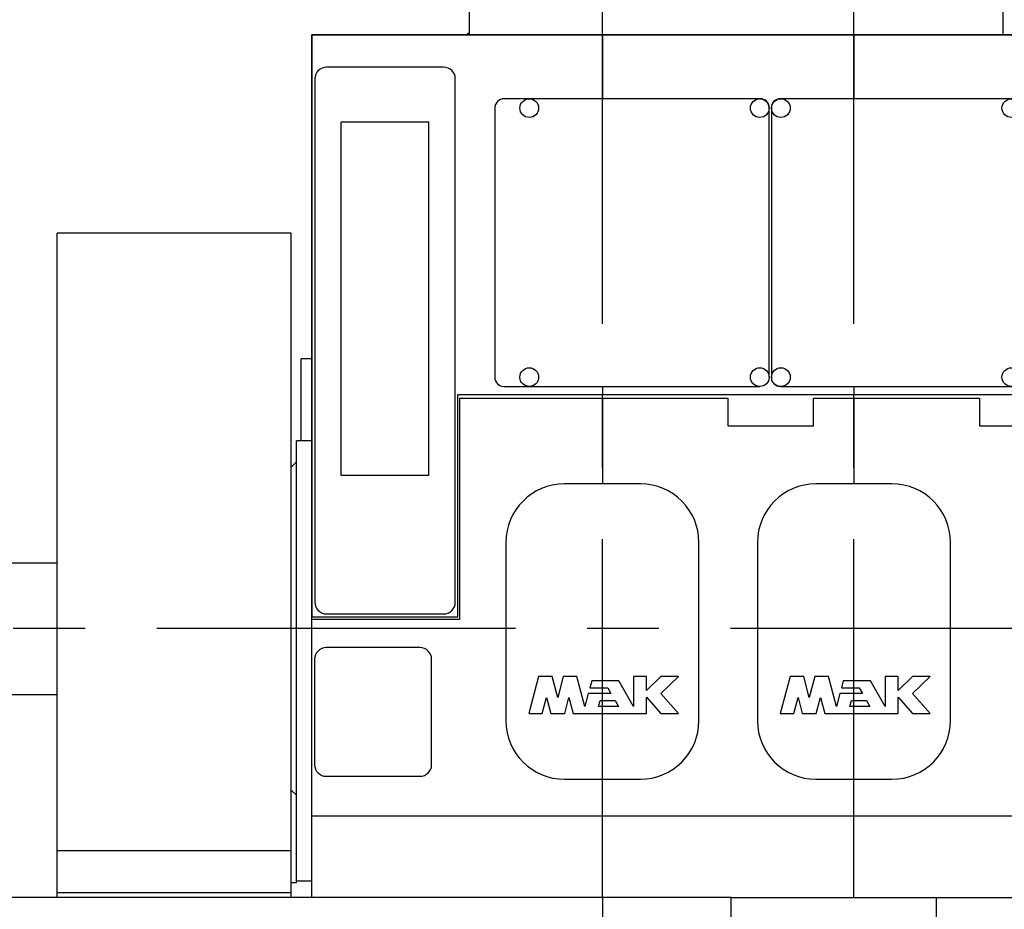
# Model space of a CAD drawing. Header units: millimetres. Extents: x 0 to 1189, y 0 to 841.
# Tile 28 of 147: x 610 to 677, y 71 to 132. Entities that reach past the tile are written whole.
import ezdxf
from ezdxf.enums import TextEntityAlignment as Align

# ---------------------------------------------------------------- set-up
doc = ezdxf.new("R2010")
doc.units = ezdxf.units.MM
doc.header["$LTSCALE"] = 65.395
doc.linetypes.add('CENTER', pattern=[0.6, 0.375, -0.075, 0.075, -0.075])
doc.linetypes.add('PHANTOM', pattern=[0.8, 0.45, -0.05, 0.1, -0.05, 0.1, -0.05])
doc.layers.get('0').update_dxf_attribs({"linetype": 'CONTINUOUS'})
for name, color, linetype in [('25007_030000_IMO-2_SKL_PBL755', 7, 'CONTINUOUS'), ('25007_030000_IMO-2_SKL_PBL756', 7, 'CONTINUOUS'), ('25007_030000_IMO-2_SKL_PBL793', 7, 'CONTINUOUS'), ('25007_030000_IMO-2_SKL_PBL794', 7, 'CONTINUOUS'), ('25007_030000_IMO-2_SKL_PBL800', 7, 'CONTINUOUS'), ('25007_040000_IMO-2_SKL_PBL636', 7, 'CONTINUOUS'), ('25007_040000_IMO-2_SKL_PBL638', 7, 'CONTINUOUS'), ('25007_040000_IMO-2_SKL_PBL639', 7, 'CONTINUOUS'), ('25007_040000_IMO-2_SKL_PBL640', 7, 'CONTINUOUS'), ('25007_040000_IMO-2_SKL_PBL642', 7, 'CONTINUOUS'), ('25007_040000_IMO-2_SKL_PBL643', 7, 'CONTINUOUS'), ('25007_040000_TLKGS_KS_V_ABL627', 7, 'CONTINUOUS'), ('25007_041000_TLKGS_KS_V_ABL628', 7, 'CONTINUOUS'), ('25087_000000_IMO-2_SKL_PBL644', 7, 'CONTINUOUS'), ('25087_000000_IMO-2_SKL_PBL646', 7, 'CONTINUOUS'), ('25087_000000_IMO-2_SKL_PBL648', 7, 'CONTINUOUS'), ('25087_000000_IMO-2_SKL_PBL649', 7, 'CONTINUOUS'), ('25087_000000_IMO-2_SKL_PBL651', 7, 'CONTINUOUS'), ('25087_000000_IMO-2_SKL_PBL654', 7, 'CONTINUOUS'), ('25087_000000_IMO-2_SKL_PBL656', 7, 'CONTINUOUS'), ('25087_030000_TLKGS_V_ABL631', 7, 'CONTINUOUS'), ('25087_100000_TLKGS_V_ABL632', 7, 'CONTINUOUS'), ('25087_200000_TLKGS_V_ABL718', 7, 'CONTINUOUS'), ('25087_700000_TLKGS_V_ABL652', 7, 'CONTINUOUS'), ('8M25C_GENSET_GENERATOR_ABL579', 7, 'CONTINUOUS'), ('8M25C_GENSET_SCHUTZHAUBE_ABL597', 7, 'CONTINUOUS'), ('links_4_VBL576', 7, 'CONTINUOUS')]:
    doc.layers.add(name, color=color, linetype=linetype)
doc.styles.get("Standard").update_dxf_attribs({"font": 'txt', "width": 0.6})
doc.dimstyles.new('DIMSTYLE_2', dxfattribs={"dimtxt": 3.5, "dimasz": 3.5, "dimexe": 1.8, "dimexo": 0, "dimgap": 0.875, "dimtad": 1, "dimlfac": 25, "dimdsep": 46, "dimtxsty": 'STANDARD', "dimblk": '_FILLED', "dimblk1": '_FILLED', "dimblk2": '_FILLED', "dimcen": 0.09, "dimadec": 0, "dimazin": 0, "dimtp": 2, "dimtm": 2, "dimtfac": 1, "dimtofl": 0, "dimtmove": 0, "dimatfit": 3, "dimldrblk": '_FILLED', "dimfxl": 1, "dimtolj": 1, "dimarcsym": 0})

# ---------------------------------------------------------------- blocks, each defined once
blk = doc.blocks.new('_FILLED')
at = {"color": 0, "linetype": 'BYBLOCK'}
blk.add_solid([(0, 0), (-1, 0.167), (-1, -0.167)], dxfattribs=at)
blk = doc.blocks.new('*D2')
at = {"color": 2, "linetype": 'CONTINUOUS'}
for p, q in [((662.112, 186.8), (480.72, 186.8)), ((482.52, 186.8), (482.52, 138.4)), ((482.52, 90), (482.52, 138.4)), ((495.868, 90), (480.72, 90))]:
    blk.add_line(p, q, dxfattribs=at)
at = {"color": 2, "linetype": 'CONTINUOUS', "xscale": 3.5, "yscale": 3.5, "zscale": 3.5}
for p, rotation in [((482.52, 186.8), 90), ((482.52, 90), 270)]:
    blk.add_blockref('_FILLED', p, dxfattribs=dict(at, rotation=rotation))
at = {"color": 2, "linetype": 'CONTINUOUS', "width": 0.690476}
blk.add_text('2420', height=3.5, rotation=90, dxfattribs=at).set_placement((481.645, 138.4), align=Align.CENTER)
blk = doc.blocks.new('*D3')
at = {"color": 2, "linetype": 'CONTINUOUS'}
for p, q in [((642.92, 190.44), (470.72, 190.44)), ((472.52, 190.44), (472.52, 140.22)), ((472.52, 90), (472.52, 140.22)), ((495.868, 90), (470.72, 90))]:
    blk.add_line(p, q, dxfattribs=at)
at = {"color": 2, "linetype": 'CONTINUOUS', "xscale": 3.5, "yscale": 3.5, "zscale": 3.5}
for p, rotation in [((472.52, 190.44), 90), ((472.52, 90), 270)]:
    blk.add_blockref('_FILLED', p, dxfattribs=dict(at, rotation=rotation))
at = {"color": 2, "linetype": 'CONTINUOUS', "width": 0.565476}
blk.add_text('2511', height=3.5, rotation=90, dxfattribs=at).set_placement((471.645, 140.22), align=Align.CENTER)
blk = doc.blocks.new('*D4')
at = {"color": 2, "linetype": 'CONTINUOUS'}
for p, q in [((642.92, 199.4), (460.72, 199.4)), ((462.52, 199.4), (462.52, 144.7)), ((462.52, 90), (462.52, 144.7)), ((495.868, 90), (460.72, 90))]:
    blk.add_line(p, q, dxfattribs=at)
at = {"color": 2, "linetype": 'CONTINUOUS', "xscale": 3.5, "yscale": 3.5, "zscale": 3.5}
for p, rotation in [((462.52, 199.4), 90), ((462.52, 90), 270)]:
    blk.add_blockref('_FILLED', p, dxfattribs=dict(at, rotation=rotation))
at = {"color": 2, "linetype": 'CONTINUOUS', "width": 0.654762}
blk.add_text('2735', height=3.5, rotation=90, dxfattribs=at).set_placement((461.645, 144.7), align=Align.CENTER)
blk = doc.blocks.new('*D5')
at = {"color": 2, "linetype": 'CONTINUOUS'}
for p, q in [((662.112, 210), (450.72, 210)), ((452.52, 210), (452.52, 150)), ((452.52, 90), (452.52, 150)), ((495.868, 90), (450.72, 90))]:
    blk.add_line(p, q, dxfattribs=at)
at = {"color": 2, "linetype": 'CONTINUOUS', "xscale": 3.5, "yscale": 3.5, "zscale": 3.5}
for p, rotation in [((452.52, 210), 90), ((452.52, 90), 270)]:
    blk.add_blockref('_FILLED', p, dxfattribs=dict(at, rotation=rotation))
at = {"color": 2, "linetype": 'CONTINUOUS', "width": 0.672619}
blk.add_text('3000', height=3.5, rotation=90, dxfattribs=at).set_placement((451.645, 150), align=Align.CENTER)
blk = doc.blocks.new('*D6')
at = {"color": 2, "linetype": 'CONTINUOUS'}
for p, q in [((821.2, 86.448), (821.2, 27.8)), ((650, 71.6), (650, 27.8)), ((650, 29.6), (735.6, 29.6)), ((821.2, 29.6), (735.6, 29.6))]:
    blk.add_line(p, q, dxfattribs=at)
at = {"color": 2, "linetype": 'CONTINUOUS', "xscale": 3.5, "yscale": 3.5, "zscale": 3.5, "rotation": 180}
blk.add_blockref('_FILLED', (650, 29.6), dxfattribs=at)
at = {"color": 2, "linetype": 'CONTINUOUS', "xscale": 3.5, "yscale": 3.5, "zscale": 3.5}
blk.add_blockref('_FILLED', (821.2, 29.6), dxfattribs=at)
at = {"color": 2, "linetype": 'CONTINUOUS', "width": 0.690476}
blk.add_text('4280', height=3.5, dxfattribs=at).set_placement((735.6, 30.475), align=Align.CENTER)
blk = doc.blocks.new('8M25C_GENSET_STD_GRUNDRAHMEN_T1_PBL578', base_point=(649.23, 55.6))
at = {"layer": '8M25C_GENSET_STD_GRUNDRAHMEN_T1_PBL578', "color": 7, "linetype": 'CONTINUOUS'}
for p, q in [((658.8, 71.6), (492.52, 71.6)), ((658.8, 71.6), (670.688, 71.6)), ((658.8, 40.6), (658.8, 71.6)), ((670.688, 71.6), (797.6, 71.6)), ((672.854, 69.8), (672.854, 71.6))]:
    blk.add_line(p, q, dxfattribs=at)
blk = doc.blocks.new('25087_000000_IMO-2_SKL_PBL649', base_point=(713.06, 101.1))
at = {"layer": '25087_000000_IMO-2_SKL_PBL649', "color": 40, "linetype": 'CONTINUOUS'}
for p, q in [((630.12, 130.6), (630.12, 90.8)), ((630.12, 130.6), (783.42, 130.6)), ((640.12, 90.8), (640.12, 106)), ((640.12, 106), (786.02236, 106)), ((630.12, 90.8), (640.12, 90.8)), ((630.12, 71.6), (630.12, 90.64732)), ((630.12, 77.2), (796, 77.2))]:
    blk.add_line(p, q, dxfattribs=at)
blk = doc.blocks.new('8M25C_GENSET_STD_GRUNDRAHMEN_ABL577', base_point=(649.23, 85.1))
at = {"layer": '25087_000000_IMO-2_SKL_PBL649'}
blk.add_blockref('25087_000000_IMO-2_SKL_PBL649', (713.06, 101.1), dxfattribs=at)
at = {"layer": '8M25C_GENSET_STD_GRUNDRAHMEN_T1_PBL578'}
blk.add_blockref('8M25C_GENSET_STD_GRUNDRAHMEN_T1_PBL578', (649.23, 55.6), dxfattribs=at)
blk = doc.blocks.new('8M25C_GENSET_GENERATOR_T1_PBL580', base_point=(554.2, 117.48))
at = {"layer": '8M25C_GENSET_GENERATOR_T1_PBL580', "color": 7, "linetype": 'CONTINUOUS'}
for p, q in [((608.42, 94.5), (612.72, 94.5)), ((608.42, 85.5), (612.72, 85.5))]:
    blk.add_line(p, q, dxfattribs=at)
blk = doc.blocks.new('25007_040000_IMO-2_SKL_PBL639', base_point=(644.36, 101.1))
at = {"layer": '25007_040000_IMO-2_SKL_PBL639', "color": 40, "linetype": 'CONTINUOUS'}
for p, q in [((630.12, 130.6), (630.12, 90.8)), ((630.12, 130.6), (658.6, 130.6)), ((640.12, 90.8), (640.12, 106)), ((640.12, 106), (658.6, 106)), ((630.12, 90.8), (640.12, 90.8)), ((630.12, 71.6), (630.12, 90.64732)), ((630.12, 77.2), (658.6, 77.2))]:
    blk.add_line(p, q, dxfattribs=at)
blk = doc.blocks.new('8M25C_GENSET_GENERATOR_ABL579', base_point=(577.14, 117.48))
at = {"layer": '25007_040000_IMO-2_SKL_PBL639'}
blk.add_blockref('25007_040000_IMO-2_SKL_PBL639', (644.36, 101.1), dxfattribs=at)
at = {"layer": '8M25C_GENSET_GENERATOR_T1_PBL580'}
blk.add_blockref('8M25C_GENSET_GENERATOR_T1_PBL580', (554.2, 117.48), dxfattribs=at)
blk = doc.blocks.new('25007_731000_20_SIMPLE1_T1_B_PBL630', base_point=(629.42, 87.72))
at = {"layer": '25007_731000_20_SIMPLE1_T1_B_PBL630', "color": 7, "linetype": 'CONTINUOUS'}
for p, q in [((629.08, 72.73), (629.08, 102.84)), ((630.12, 102.84), (629.08, 102.84)), ((628.72, 101.04), (629.08, 101.4)), ((628.72, 78.96), (629.08, 78.6)), ((629.08, 72.6), (629.08, 72.73)), ((630.12, 72.73), (629.08, 72.73)), ((629.08, 72.6), (628.72, 72.6))]:
    blk.add_line(p, q, dxfattribs=at)
blk = doc.blocks.new('25007_040000_IMO-2_SKL_PBL643', base_point=(644.36, 101.1))
at = {"layer": '25007_040000_IMO-2_SKL_PBL643', "color": 40, "linetype": 'CONTINUOUS'}
for p, q in [((630.12, 130.6), (630.12, 90.8)), ((630.12, 130.6), (658.6, 130.6)), ((640.12, 90.8), (640.12, 106)), ((640.12, 106), (658.6, 106)), ((630.12, 90.8), (640.12, 90.8)), ((630.12, 71.6), (630.12, 90.64732)), ((630.12, 77.2), (658.6, 77.2))]:
    blk.add_line(p, q, dxfattribs=at)
blk = doc.blocks.new('25007_731000_20_SIMPLE1_B_ABL629', base_point=(643.66, 101.1))
at = {"layer": '25007_040000_IMO-2_SKL_PBL643'}
blk.add_blockref('25007_040000_IMO-2_SKL_PBL643', (644.36, 101.1), dxfattribs=at)
at = {"layer": '25007_731000_20_SIMPLE1_T1_B_PBL630'}
blk.add_blockref('25007_731000_20_SIMPLE1_T1_B_PBL630', (629.42, 87.72), dxfattribs=at)
blk = doc.blocks.new('25007_040000_IMO-2_SKL_PBL636', base_point=(644.36, 101.1))
at = {"layer": '25007_040000_IMO-2_SKL_PBL636', "color": 40, "linetype": 'CONTINUOUS'}
for p, q in [((630.12, 130.6), (630.12, 90.8)), ((630.12, 130.6), (658.6, 130.6)), ((640.12, 90.8), (640.12, 106)), ((640.12, 106), (658.6, 106)), ((630.12, 90.8), (640.12, 90.8)), ((630.12, 71.6), (630.12, 90.64732)), ((630.12, 77.2), (658.6, 77.2))]:
    blk.add_line(p, q, dxfattribs=at)
blk = doc.blocks.new('25007_884500_28_SIMPLE1_X_ABL635', base_point=(644.36, 101.1))
at = {"layer": '25007_040000_IMO-2_SKL_PBL636'}
blk.add_blockref('25007_040000_IMO-2_SKL_PBL636', (644.36, 101.1), dxfattribs=at)
blk = doc.blocks.new('25007_040000_IMO-2_SKL_PBL638', base_point=(644.36, 101.1))
at = {"layer": '25007_040000_IMO-2_SKL_PBL638', "color": 40, "linetype": 'CONTINUOUS'}
for p, q in [((630.12, 130.6), (630.12, 90.8)), ((630.12, 130.6), (658.6, 130.6)), ((640.12, 90.8), (640.12, 106)), ((640.12, 106), (658.6, 106)), ((630.12, 90.8), (640.12, 90.8)), ((630.12, 71.6), (630.12, 90.64732)), ((630.12, 77.2), (658.6, 77.2))]:
    blk.add_line(p, q, dxfattribs=at)
blk = doc.blocks.new('25007_733000_05_SIMPLE1_A_ABL637', base_point=(644.36, 101.1))
at = {"layer": '25007_040000_IMO-2_SKL_PBL638'}
blk.add_blockref('25007_040000_IMO-2_SKL_PBL638', (644.36, 101.1), dxfattribs=at)
blk = doc.blocks.new('25007_040000_IMO-2_SKL_PBL642', base_point=(644.36, 101.1))
at = {"layer": '25007_040000_IMO-2_SKL_PBL642', "color": 40, "linetype": 'CONTINUOUS'}
for p, q in [((630.12, 130.6), (630.12, 90.8)), ((630.12, 130.6), (658.6, 130.6)), ((640.12, 90.8), (640.12, 106)), ((640.12, 106), (658.6, 106)), ((630.12, 90.8), (640.12, 90.8)), ((630.12, 71.6), (630.12, 90.64732)), ((630.12, 77.2), (658.6, 77.2))]:
    blk.add_line(p, q, dxfattribs=at)
blk = doc.blocks.new('25007_884500_26_SIMPLE1_X_ABL641', base_point=(644.36, 101.1))
at = {"layer": '25007_040000_IMO-2_SKL_PBL642'}
blk.add_blockref('25007_040000_IMO-2_SKL_PBL642', (644.36, 101.1), dxfattribs=at)
blk = doc.blocks.new('25007_041000_TLKGS_KS_V_ABL628', base_point=(643.66, 101.1))
at = {"layer": '25007_731000_20_SIMPLE1_B_ABL629'}
blk.add_blockref('25007_731000_20_SIMPLE1_B_ABL629', (643.66, 101.1), dxfattribs=at)
at = {"layer": '25007_733000_05_SIMPLE1_A_ABL637'}
blk.add_blockref('25007_733000_05_SIMPLE1_A_ABL637', (644.36, 101.1), dxfattribs=at)
at = {"layer": '25007_884500_26_SIMPLE1_X_ABL641'}
blk.add_blockref('25007_884500_26_SIMPLE1_X_ABL641', (644.36, 101.1), dxfattribs=at)
at = {"layer": '25007_884500_28_SIMPLE1_X_ABL635'}
blk.add_blockref('25007_884500_28_SIMPLE1_X_ABL635', (644.36, 101.1), dxfattribs=at)
blk = doc.blocks.new('25007_040000_TLKGS_KS_V_ABL627', base_point=(643.66, 101.1))
at = {"layer": '25007_041000_TLKGS_KS_V_ABL628'}
blk.add_blockref('25007_041000_TLKGS_KS_V_ABL628', (643.66, 101.1), dxfattribs=at)
blk = doc.blocks.new('25087_111000_21_SIMPLE1_T1_A_PBL634', base_point=(712.7, 101.1))
at = {"layer": '25087_111000_21_SIMPLE1_T1_A_PBL634', "color": 7, "linetype": 'CONTINUOUS'}
for p, q in [((630.12, 71.6), (630.12, 130.6)), ((783.42, 130.6), (630.12, 130.6)), ((629.4, 102.84), (629.4, 108.44)), ((630.12, 108.44), (629.4, 108.44)), ((640.261, 90.647), (640.261, 105.762)), ((640.261, 105.762), (658.583, 105.762)), ((658.583, 105.762), (658.583, 103.874)), ((664.44, 105.762), (675.783, 105.762)), ((664.44, 103.874), (664.44, 105.762)), ((675.783, 105.762), (675.783, 103.874)), ((658.583, 103.874), (664.44, 103.874)), ((675.783, 103.874), (681.64, 103.874)), ((630.12, 90.647), (640.261, 90.647)), ((630.12, 77.2), (796, 77.2))]:
    blk.add_line(p, q, dxfattribs=at)
blk = doc.blocks.new('25087_000000_IMO-2_SKL_PBL644', base_point=(713.06, 101.1))
at = {"layer": '25087_000000_IMO-2_SKL_PBL644', "color": 40, "linetype": 'CONTINUOUS'}
for p, q in [((630.12, 130.6), (630.12, 90.8)), ((630.12, 130.6), (783.42, 130.6)), ((640.12, 90.8), (640.12, 106)), ((640.12, 106), (786.02236, 106)), ((630.12, 90.8), (640.12, 90.8)), ((630.12, 71.6), (630.12, 90.64732)), ((630.12, 77.2), (796, 77.2))]:
    blk.add_line(p, q, dxfattribs=at)
blk = doc.blocks.new('25087_111000_21_SIMPLE1_A_ABL633', base_point=(712.7, 101.1))
at = {"layer": '25087_000000_IMO-2_SKL_PBL644'}
blk.add_blockref('25087_000000_IMO-2_SKL_PBL644', (713.06, 101.1), dxfattribs=at)
at = {"layer": '25087_111000_21_SIMPLE1_T1_A_PBL634'}
blk.add_blockref('25087_111000_21_SIMPLE1_T1_A_PBL634', (712.7, 101.1), dxfattribs=at)
blk = doc.blocks.new('25087_000000_IMO-2_SKL_PBL648', base_point=(713.06, 101.1))
at = {"layer": '25087_000000_IMO-2_SKL_PBL648', "color": 40, "linetype": 'CONTINUOUS'}
for p, q in [((630.12, 130.6), (630.12, 90.8)), ((630.12, 130.6), (783.42, 130.6)), ((640.12, 90.8), (640.12, 106)), ((640.12, 106), (786.02236, 106)), ((630.12, 90.8), (640.12, 90.8)), ((630.12, 71.6), (630.12, 90.64732)), ((630.12, 77.2), (796, 77.2))]:
    blk.add_line(p, q, dxfattribs=at)
blk = doc.blocks.new('25087_122000_01_SIMPLE1_D_ABL647', base_point=(713.06, 101.1))
at = {"layer": '25087_000000_IMO-2_SKL_PBL648'}
blk.add_blockref('25087_000000_IMO-2_SKL_PBL648', (713.06, 101.1), dxfattribs=at)
blk = doc.blocks.new('25087_000000_IMO-2_SKL_PBL651', base_point=(713.06, 101.1))
at = {"layer": '25087_000000_IMO-2_SKL_PBL651', "color": 40, "linetype": 'CONTINUOUS'}
for p, q in [((630.12, 130.6), (630.12, 90.8)), ((630.12, 130.6), (783.42, 130.6)), ((640.12, 90.8), (640.12, 106)), ((640.12, 106), (786.02236, 106)), ((630.12, 90.8), (640.12, 90.8)), ((630.12, 71.6), (630.12, 90.64732)), ((630.12, 77.2), (796, 77.2))]:
    blk.add_line(p, q, dxfattribs=at)
blk = doc.blocks.new('25087_171000_21_SIMPLE1_T1_A_PBL715', base_point=(711.9, 141.09))
at = {"layer": '25087_171000_21_SIMPLE1_T1_A_PBL715', "color": 7, "linetype": 'CONTINUOUS'}
for p, q in [((640.92, 130.6), (640.92, 151.58)), ((677.4, 130.6), (677.4, 151.58)), ((640.8, 130.6), (640.8, 130.72)), ((640.8, 130.72), (640.92, 130.72))]:
    blk.add_line(p, q, dxfattribs=at)
blk = doc.blocks.new('25087_171000_21_SIMPLE1_A_ABL650', base_point=(713.06, 111.59))
at = {"layer": '25087_000000_IMO-2_SKL_PBL651'}
blk.add_blockref('25087_000000_IMO-2_SKL_PBL651', (713.06, 101.1), dxfattribs=at)
at = {"layer": '25087_171000_21_SIMPLE1_T1_A_PBL715'}
blk.add_blockref('25087_171000_21_SIMPLE1_T1_A_PBL715', (711.9, 141.09), dxfattribs=at)
blk = doc.blocks.new('25087_000000_IMO-2_SKL_PBL656', base_point=(713.06, 101.1))
at = {"layer": '25087_000000_IMO-2_SKL_PBL656', "color": 40, "linetype": 'CONTINUOUS'}
for p, q in [((630.12, 130.6), (630.12, 90.8)), ((630.12, 130.6), (783.42, 130.6)), ((640.12, 90.8), (640.12, 106)), ((640.12, 106), (786.02236, 106)), ((630.12, 90.8), (640.12, 90.8)), ((630.12, 71.6), (630.12, 90.64732)), ((630.12, 77.2), (796, 77.2))]:
    blk.add_line(p, q, dxfattribs=at)
blk = doc.blocks.new('25087_111200_24_SIMPLE1_T7_X_PBL657', base_point=(634.32, 84.3))
at = {"layer": '25087_111200_24_SIMPLE1_T7_X_PBL657', "color": 7, "linetype": 'CONTINUOUS'}
for p, q in [((637.52, 88.7), (631.12, 88.7)), ((630.32, 87.9), (630.32, 80.7)), ((638.32, 80.7), (638.32, 87.9)), ((631.12, 79.9), (637.52, 79.9))]:
    blk.add_line(p, q, dxfattribs=at)
for centre, start, end in [((631.12, 87.9), 90, 180), ((637.52, 87.9), 0, 90), ((631.12, 80.7), 180, 270), ((637.52, 80.7), 270, 360)]:
    blk.add_arc(centre, 0.8, start, end, dxfattribs=at)
blk = doc.blocks.new('25087_111200_24_SIMPLE1_T1_X_PBL658', base_point=(635.14, 109.7))
at = {"layer": '25087_111200_24_SIMPLE1_T1_X_PBL658', "color": 7, "linetype": 'CONTINUOUS'}
for p, q in [((639.14, 128.4), (631.14, 128.4)), ((630.34, 127.6), (630.34, 91.8)), ((639.94, 91.8), (639.94, 127.6)), ((632.14, 100.471), (632.14, 124.646)), ((638.14, 124.646), (632.14, 124.646)), ((638.14, 100.471), (638.14, 124.646)), ((638.14, 100.471), (632.14, 100.471)), ((631.14, 91), (639.14, 91))]:
    blk.add_line(p, q, dxfattribs=at)
for centre, start, end in [((631.14, 127.6), 90, 180), ((639.14, 127.6), 0, 90), ((631.14, 91.8), 180, 270), ((639.14, 91.8), 270, 360)]:
    blk.add_arc(centre, 0.8, start, end, dxfattribs=at)
blk = doc.blocks.new('25087_111200_24_SIMPLE1_T6_X_PBL701', base_point=(650, 89.796))
at = {"layer": '25087_111200_24_SIMPLE1_T6_X_PBL701', "color": 7, "linetype": 'CONTINUOUS'}
for p, q in [((652.6, 99.896), (647.4, 99.896)), ((643.4, 95.896), (643.4, 83.696)), ((656.6, 83.696), (656.6, 95.896)), ((645.635, 86.716), (644.96, 84.196)), ((646.563, 86.716), (645.635, 86.716)), ((646.944, 85.292), (646.563, 86.716)), ((647.326, 86.716), (646.944, 85.292)), ((648.253, 86.716), (647.326, 86.716)), ((648.8, 84.676), (648.253, 86.716)), ((649.267, 86.42), (649.139, 85.94)), ((651.121, 86.42), (649.267, 86.42)), ((652.128, 84.676), (651.121, 86.42)), ((653.024, 86.716), (652.128, 86.716)), ((652.128, 86.716), (652.128, 84.676)), ((653.024, 85.773), (653.024, 86.716)), ((654, 86.716), (653.024, 85.773)), ((655.2, 86.716), (654, 86.716)), ((654, 85.556), (655.2, 86.716)), ((649.036, 85.556), (648.8, 84.676)), ((650.585, 85.556), (649.036, 85.556)), ((649.139, 85.94), (650.364, 85.94)), ((650.364, 85.94), (650.585, 85.556)), ((655.2, 84.196), (654, 85.556)), ((645.888, 84.196), (646.178, 85.279)), ((646.178, 85.279), (646.468, 84.196)), ((647.421, 84.196), (647.711, 85.279)), ((647.711, 85.279), (648.001, 84.196)), ((649.728, 84.676), (649.835, 85.076)), ((649.835, 85.076), (650.862, 85.076)), ((650.862, 85.076), (651.093, 84.676)), ((653.024, 85.302), (654, 84.196)), ((653.024, 84.196), (653.024, 85.302)), ((644.96, 84.196), (645.888, 84.196)), ((646.468, 84.196), (647.421, 84.196)), ((648.001, 84.196), (653.024, 84.196)), ((651.093, 84.676), (649.728, 84.676)), ((654, 84.196), (655.2, 84.196)), ((647.4, 79.696), (652.6, 79.696))]:
    blk.add_line(p, q, dxfattribs=at)
for centre, start, end in [((647.4, 95.896), 90, 180), ((652.6, 95.896), 0, 90), ((647.4, 83.696), 180, 270), ((652.6, 83.696), 270, 360)]:
    blk.add_arc(centre, 4, start, end, dxfattribs=at)
blk = doc.blocks.new('25087_111200_24_SIMPLE1_T6_X_PBL702', base_point=(667.2, 89.796))
at = {"layer": '25087_111200_24_SIMPLE1_T6_X_PBL702', "color": 7, "linetype": 'CONTINUOUS'}
for p, q in [((669.8, 99.896), (664.6, 99.896)), ((660.6, 95.896), (660.6, 83.696)), ((673.8, 83.696), (673.8, 95.896)), ((662.835, 86.716), (662.16, 84.196)), ((663.763, 86.716), (662.835, 86.716)), ((664.144, 85.292), (663.763, 86.716)), ((664.526, 86.716), (664.144, 85.292)), ((665.453, 86.716), (664.526, 86.716)), ((666, 84.676), (665.453, 86.716)), ((666.467, 86.42), (666.339, 85.94)), ((668.321, 86.42), (666.467, 86.42)), ((669.328, 84.676), (668.321, 86.42)), ((670.224, 86.716), (669.328, 86.716)), ((669.328, 86.716), (669.328, 84.676)), ((670.224, 85.773), (670.224, 86.716)), ((671.2, 86.716), (670.224, 85.773)), ((672.4, 86.716), (671.2, 86.716)), ((671.2, 85.556), (672.4, 86.716)), ((666.236, 85.556), (666, 84.676)), ((667.785, 85.556), (666.236, 85.556)), ((666.339, 85.94), (667.564, 85.94)), ((667.564, 85.94), (667.785, 85.556)), ((672.4, 84.196), (671.2, 85.556)), ((663.088, 84.196), (663.378, 85.279)), ((663.378, 85.279), (663.668, 84.196)), ((664.621, 84.196), (664.911, 85.279)), ((664.911, 85.279), (665.201, 84.196)), ((666.928, 84.676), (667.035, 85.076)), ((667.035, 85.076), (668.062, 85.076)), ((668.062, 85.076), (668.293, 84.676)), ((670.224, 85.302), (671.2, 84.196)), ((670.224, 84.196), (670.224, 85.302)), ((662.16, 84.196), (663.088, 84.196)), ((663.668, 84.196), (664.621, 84.196)), ((665.201, 84.196), (670.224, 84.196)), ((668.293, 84.676), (666.928, 84.676)), ((671.2, 84.196), (672.4, 84.196)), ((664.6, 79.696), (669.8, 79.696))]:
    blk.add_line(p, q, dxfattribs=at)
for centre, start, end in [((664.6, 95.896), 90, 180), ((669.8, 95.896), 0, 90), ((664.6, 83.696), 180, 270), ((669.8, 83.696), 270, 360)]:
    blk.add_arc(centre, 4, start, end, dxfattribs=at)
blk = doc.blocks.new('25087_111200_24_SIMPLE1_T2_X_PBL716', base_point=(652.02, 116.4))
at = {"layer": '25087_111200_24_SIMPLE1_T2_X_PBL716', "color": 7, "linetype": 'CONTINUOUS'}
for p, q in [((660.8, 126.24), (643.28, 126.24)), ((642.64, 125.6), (642.64, 107.2)), ((661.4, 107.2), (661.4, 125.64)), ((643.28, 106.56), (660.76, 106.56))]:
    blk.add_line(p, q, dxfattribs=at)
for centre in [(645, 125.6), (660.76, 125.6), (645, 107.2), (660.76, 107.2)]:
    blk.add_circle(centre, 0.64, dxfattribs=at)
for centre, radius, start, end in [((643.28, 125.6), 0.64, 90, 180), ((660.8, 125.64), 0.6, 0, 90), ((643.28, 107.2), 0.64, 180, 270)]:
    blk.add_arc(centre, radius, start, end, dxfattribs=at)
blk = doc.blocks.new('25087_111200_24_SIMPLE1_T3_X_PBL764', base_point=(670.08, 116.4))
at = {"layer": '25087_111200_24_SIMPLE1_T3_X_PBL764', "color": 7, "linetype": 'CONTINUOUS'}
for p, q in [((678, 126.24), (662.16, 126.24)), ((661.56, 125.64), (661.56, 107.16)), ((678.6, 107.16), (678.6, 125.64)), ((662.16, 106.56), (678, 106.56))]:
    blk.add_line(p, q, dxfattribs=at)
for centre in [(662.2, 125.6), (677.96, 125.6), (662.2, 107.2), (677.96, 107.2)]:
    blk.add_circle(centre, 0.64, dxfattribs=at)
for centre, start, end in [((662.16, 125.64), 90, 180), ((678, 125.64), 0, 90), ((662.16, 107.16), 180, 270), ((678, 107.16), 270, 360)]:
    blk.add_arc(centre, 0.6, start, end, dxfattribs=at)
blk = doc.blocks.new('25087_111200_24_SIMPLE1_X_ABL655', base_point=(713.26, 101.1))
at = {"layer": '25087_000000_IMO-2_SKL_PBL656'}
blk.add_blockref('25087_000000_IMO-2_SKL_PBL656', (713.06, 101.1), dxfattribs=at)
at = {"layer": '25087_111200_24_SIMPLE1_T1_X_PBL658'}
blk.add_blockref('25087_111200_24_SIMPLE1_T1_X_PBL658', (635.14, 109.7), dxfattribs=at)
at = {"layer": '25087_111200_24_SIMPLE1_T2_X_PBL716'}
blk.add_blockref('25087_111200_24_SIMPLE1_T2_X_PBL716', (652.02, 116.4), dxfattribs=at)
at = {"layer": '25087_111200_24_SIMPLE1_T3_X_PBL764'}
blk.add_blockref('25087_111200_24_SIMPLE1_T3_X_PBL764', (670.08, 116.4), dxfattribs=at)
at = {"layer": '25087_111200_24_SIMPLE1_T6_X_PBL701'}
blk.add_blockref('25087_111200_24_SIMPLE1_T6_X_PBL701', (650, 89.796), dxfattribs=at)
at = {"layer": '25087_111200_24_SIMPLE1_T6_X_PBL702'}
blk.add_blockref('25087_111200_24_SIMPLE1_T6_X_PBL702', (667.2, 89.796), dxfattribs=at)
at = {"layer": '25087_111200_24_SIMPLE1_T7_X_PBL657'}
blk.add_blockref('25087_111200_24_SIMPLE1_T7_X_PBL657', (634.32, 84.3), dxfattribs=at)
blk = doc.blocks.new('25087_100000_TLKGS_V_ABL632', base_point=(712.9, 111.59))
at = {"layer": '25087_111000_21_SIMPLE1_A_ABL633'}
blk.add_blockref('25087_111000_21_SIMPLE1_A_ABL633', (712.7, 101.1), dxfattribs=at)
at = {"layer": '25087_111200_24_SIMPLE1_X_ABL655'}
blk.add_blockref('25087_111200_24_SIMPLE1_X_ABL655', (713.26, 101.1), dxfattribs=at)
at = {"layer": '25087_122000_01_SIMPLE1_D_ABL647'}
blk.add_blockref('25087_122000_01_SIMPLE1_D_ABL647', (713.06, 101.1), dxfattribs=at)
at = {"layer": '25087_171000_21_SIMPLE1_A_ABL650'}
blk.add_blockref('25087_171000_21_SIMPLE1_A_ABL650', (713.06, 111.59), dxfattribs=at)
blk = doc.blocks.new('25087_000000_IMO-2_SKL_PBL654', base_point=(713.06, 101.1))
at = {"layer": '25087_000000_IMO-2_SKL_PBL654', "color": 40, "linetype": 'CONTINUOUS'}
for p, q in [((630.12, 130.6), (630.12, 90.8)), ((630.12, 130.6), (783.42, 130.6)), ((640.12, 90.8), (640.12, 106)), ((640.12, 106), (786.02236, 106)), ((630.12, 90.8), (640.12, 90.8)), ((630.12, 71.6), (630.12, 90.64732)), ((630.12, 77.2), (796, 77.2))]:
    blk.add_line(p, q, dxfattribs=at)
blk = doc.blocks.new('25087_727000_27_SIMPLE1_B_ABL653', base_point=(733.725, 129.393))
at = {"layer": '25087_000000_IMO-2_SKL_PBL654'}
blk.add_blockref('25087_000000_IMO-2_SKL_PBL654', (713.06, 101.1), dxfattribs=at)
blk = doc.blocks.new('25087_700000_TLKGS_V_ABL652', base_point=(733.725, 129.393))
at = {"layer": '25087_727000_27_SIMPLE1_B_ABL653'}
blk.add_blockref('25087_727000_27_SIMPLE1_B_ABL653', (733.725, 129.393), dxfattribs=at)
blk = doc.blocks.new('25007_210700_21_SIMPLE1_T2_A_PBL720', base_point=(650, 157.512))
at = {"layer": '25007_210700_21_SIMPLE1_T2_A_PBL720', "color": 7, "linetype": 'CONTINUOUS'}
for p, q in [((646.157, 162.524), (646.157, 163.444)), ((646.157, 163.444), (653.843, 163.444)), ((653.843, 162.524), (653.843, 163.444)), ((645.6, 162.524), (646.535, 162.524)), ((646.535, 162.524), (647.275, 162.524)), ((651.175, 162.339), (648.825, 162.339)), ((652.725, 162.524), (653.465, 162.524)), ((653.465, 162.524), (654.4, 162.524)), ((644.6, 152.044), (644.6, 161.524)), ((655.4, 152.044), (655.4, 161.524)), ((649.6, 151.58), (649.6, 152.284)), ((649.6, 152.284), (650.4, 152.284)), ((650.4, 151.58), (650.4, 152.284)), ((644.28, 151.58), (644.28, 152.044)), ((644.28, 152.044), (649.6, 152.044)), ((650.4, 152.044), (655.72, 152.044)), ((655.72, 151.58), (655.72, 152.044))]:
    blk.add_line(p, q, dxfattribs=at)
for centre, start, end in [((645.6, 161.524), 90, 180), ((654.4, 161.524), 0, 90)]:
    blk.add_arc(centre, 1, start, end, dxfattribs=at)
for points, knots in [([(647.275, 162.524), (647.304, 162.524), (647.376, 162.515), (647.565, 162.482), (647.877, 162.419), (648.322, 162.356), (648.651, 162.339), (648.825, 162.339)], [0, 0, 0, 0, 0.055747, 0.137772, 0.3692, 0.666979, 1, 1, 1, 1]), ([(651.175, 162.339), (651.349, 162.339), (651.678, 162.356), (652.123, 162.419), (652.435, 162.482), (652.624, 162.515), (652.696, 162.524), (652.725, 162.524)], [0, 0, 0, 0, 0.333021, 0.6308, 0.862228, 0.944253, 1, 1, 1, 1])]:
    blk.add_open_spline(points, degree=3, knots=knots, dxfattribs=at)
blk = doc.blocks.new('25007_030000_IMO-2_SKL_PBL756', base_point=(650, 101.1))
at = {"layer": '25007_030000_IMO-2_SKL_PBL756', "color": 40, "linetype": 'CONTINUOUS'}
for p, q in [((650, 130.6), (650, 126.24)), ((650, 106.56), (650, 106)), ((650, 105.762), (650, 99.896)), ((650, 71.6), (650, 79.696))]:
    blk.add_line(p, q, dxfattribs=at)
blk = doc.blocks.new('25007_210700_21_SIMPLE1_A_ABL719', base_point=(650, 117.522))
at = {"layer": '25007_030000_IMO-2_SKL_PBL756'}
blk.add_blockref('25007_030000_IMO-2_SKL_PBL756', (650, 101.1), dxfattribs=at)
at = {"layer": '25007_210700_21_SIMPLE1_T2_A_PBL720'}
blk.add_blockref('25007_210700_21_SIMPLE1_T2_A_PBL720', (650, 157.512), dxfattribs=at)
blk = doc.blocks.new('25007_210700_21_SIMPLE1_T2_A_PBL789', base_point=(667.2, 157.512))
at = {"layer": '25007_210700_21_SIMPLE1_T2_A_PBL789', "color": 7, "linetype": 'CONTINUOUS'}
for p, q in [((663.357, 162.524), (663.357, 163.444)), ((663.357, 163.444), (671.043, 163.444)), ((671.043, 162.524), (671.043, 163.444)), ((662.8, 162.524), (663.735, 162.524)), ((663.735, 162.524), (664.475, 162.524)), ((668.375, 162.339), (666.025, 162.339)), ((669.925, 162.524), (670.665, 162.524)), ((670.665, 162.524), (671.6, 162.524)), ((661.8, 152.044), (661.8, 161.524)), ((672.6, 152.044), (672.6, 161.524)), ((666.8, 151.58), (666.8, 152.284)), ((666.8, 152.284), (667.6, 152.284)), ((667.6, 151.58), (667.6, 152.284)), ((661.48, 151.58), (661.48, 152.044)), ((661.48, 152.044), (666.8, 152.044)), ((667.6, 152.044), (672.92, 152.044)), ((672.92, 151.58), (672.92, 152.044))]:
    blk.add_line(p, q, dxfattribs=at)
for centre, start, end in [((662.8, 161.524), 90, 180), ((671.6, 161.524), 0, 90)]:
    blk.add_arc(centre, 1, start, end, dxfattribs=at)
for points, knots in [([(664.475, 162.524), (664.504, 162.524), (664.576, 162.515), (664.765, 162.482), (665.077, 162.419), (665.522, 162.356), (665.851, 162.339), (666.025, 162.339)], [0, 0, 0, 0, 0.055747, 0.137772, 0.3692, 0.666979, 1, 1, 1, 1]), ([(668.375, 162.339), (668.549, 162.339), (668.878, 162.356), (669.323, 162.419), (669.635, 162.482), (669.824, 162.515), (669.896, 162.524), (669.925, 162.524)], [0, 0, 0, 0, 0.333021, 0.6308, 0.862228, 0.944253, 1, 1, 1, 1])]:
    blk.add_open_spline(points, degree=3, knots=knots, dxfattribs=at)
blk = doc.blocks.new('25007_030000_IMO-2_SKL_PBL793', base_point=(667.2, 101.1))
at = {"layer": '25007_030000_IMO-2_SKL_PBL793', "color": 40, "linetype": 'CONTINUOUS'}
for p, q in [((667.2, 130.6), (667.2, 126.24)), ((667.2, 106.56), (667.2, 106)), ((667.2, 105.76232), (667.2, 99.896)), ((667.2, 71.6), (667.2, 79.696))]:
    blk.add_line(p, q, dxfattribs=at)
blk = doc.blocks.new('25007_210700_21_SIMPLE1_A_ABL788', base_point=(667.2, 117.522))
at = {"layer": '25007_030000_IMO-2_SKL_PBL793'}
blk.add_blockref('25007_030000_IMO-2_SKL_PBL793', (667.2, 101.1), dxfattribs=at)
at = {"layer": '25007_210700_21_SIMPLE1_T2_A_PBL789'}
blk.add_blockref('25007_210700_21_SIMPLE1_T2_A_PBL789', (667.2, 157.512), dxfattribs=at)
blk = doc.blocks.new('25007_210700_21_SIMPLE1_T2_A_PBL799', base_point=(684.4, 157.512))
at = {"layer": '25007_210700_21_SIMPLE1_T2_A_PBL799', "color": 7, "linetype": 'CONTINUOUS'}
for p, q in [((680.557, 162.524), (680.557, 163.444)), ((680.557, 163.444), (688.243, 163.444)), ((688.243, 162.524), (688.243, 163.444)), ((680, 162.524), (680.935, 162.524)), ((680.935, 162.524), (681.675, 162.524)), ((685.575, 162.339), (683.225, 162.339)), ((687.125, 162.524), (687.865, 162.524)), ((687.865, 162.524), (688.8, 162.524)), ((679, 152.044), (679, 161.524)), ((689.8, 152.044), (689.8, 161.524)), ((684, 151.58), (684, 152.284)), ((684, 152.284), (684.8, 152.284)), ((684.8, 151.58), (684.8, 152.284)), ((678.68, 151.58), (678.68, 152.044)), ((678.68, 152.044), (684, 152.044)), ((684.8, 152.044), (690.12, 152.044)), ((690.12, 151.58), (690.12, 152.044))]:
    blk.add_line(p, q, dxfattribs=at)
for centre, start, end in [((680, 161.524), 90, 180), ((688.8, 161.524), 0, 90)]:
    blk.add_arc(centre, 1, start, end, dxfattribs=at)
for points, knots in [([(681.675, 162.524), (681.704, 162.524), (681.776, 162.515), (681.965, 162.482), (682.277, 162.419), (682.722, 162.356), (683.051, 162.339), (683.225, 162.339)], [0, 0, 0, 0, 0.055747, 0.137772, 0.3692, 0.666979, 1, 1, 1, 1]), ([(685.575, 162.339), (685.749, 162.339), (686.078, 162.356), (686.523, 162.419), (686.835, 162.482), (687.024, 162.515), (687.096, 162.524), (687.125, 162.524)], [0, 0, 0, 0, 0.333021, 0.6308, 0.862228, 0.944253, 1, 1, 1, 1])]:
    blk.add_open_spline(points, degree=3, knots=knots, dxfattribs=at)
blk = doc.blocks.new('25007_030000_IMO-2_SKL_PBL800', base_point=(684.4, 101.1))
at = {"layer": '25007_030000_IMO-2_SKL_PBL800', "color": 40, "linetype": 'CONTINUOUS'}
for p, q in [((684.4, 130.6), (684.4, 126.24)), ((684.4, 106.56), (684.4, 106)), ((684.4, 105.76232), (684.4, 99.896)), ((684.4, 71.6), (684.4, 79.696))]:
    blk.add_line(p, q, dxfattribs=at)
blk = doc.blocks.new('25007_210700_21_SIMPLE1_T1_A_PBL806', base_point=(677.48, 146.322))
at = {"layer": '25007_210700_21_SIMPLE1_T1_A_PBL806', "color": 7, "linetype": 'CONTINUOUS'}
for p, q in [((677.56, 151.524), (677.4, 151.524)), ((677.4, 141.12), (677.56, 141.12))]:
    blk.add_line(p, q, dxfattribs=at)
blk = doc.blocks.new('25007_210700_21_SIMPLE1_A_ABL798', base_point=(683.76, 117.522))
at = {"layer": '25007_030000_IMO-2_SKL_PBL800'}
blk.add_blockref('25007_030000_IMO-2_SKL_PBL800', (684.4, 101.1), dxfattribs=at)
at = {"layer": '25007_210700_21_SIMPLE1_T1_A_PBL806'}
blk.add_blockref('25007_210700_21_SIMPLE1_T1_A_PBL806', (677.48, 146.322), dxfattribs=at)
at = {"layer": '25007_210700_21_SIMPLE1_T2_A_PBL799'}
blk.add_blockref('25007_210700_21_SIMPLE1_T2_A_PBL799', (684.4, 157.512), dxfattribs=at)
blk = doc.blocks.new('25087_200000_TLKGS_V_ABL718', base_point=(710.2, 117.522))
at = {"layer": '25007_210700_21_SIMPLE1_A_ABL719'}
blk.add_blockref('25007_210700_21_SIMPLE1_A_ABL719', (650, 117.522), dxfattribs=at)
at = {"layer": '25007_210700_21_SIMPLE1_A_ABL788'}
blk.add_blockref('25007_210700_21_SIMPLE1_A_ABL788', (667.2, 117.522), dxfattribs=at)
at = {"layer": '25007_210700_21_SIMPLE1_A_ABL798'}
blk.add_blockref('25007_210700_21_SIMPLE1_A_ABL798', (683.76, 117.522), dxfattribs=at)
blk = doc.blocks.new('25087_030000_TLKGS_V_ABL631', base_point=(733.365, 129.393))
at = {"layer": '25087_100000_TLKGS_V_ABL632'}
blk.add_blockref('25087_100000_TLKGS_V_ABL632', (712.9, 111.59), dxfattribs=at)
at = {"layer": '25087_200000_TLKGS_V_ABL718'}
blk.add_blockref('25087_200000_TLKGS_V_ABL718', (710.2, 117.522), dxfattribs=at)
at = {"layer": '25087_700000_TLKGS_V_ABL652'}
blk.add_blockref('25087_700000_TLKGS_V_ABL652', (733.725, 129.393), dxfattribs=at)
blk = doc.blocks.new('25087_000000_TLKGS_MARKETING_ABL587', base_point=(742.599, 129.393))
at = {"layer": '25007_040000_TLKGS_KS_V_ABL627'}
blk.add_blockref('25007_040000_TLKGS_KS_V_ABL627', (643.66, 101.1), dxfattribs=at)
at = {"layer": '25087_030000_TLKGS_V_ABL631'}
blk.add_blockref('25087_030000_TLKGS_V_ABL631', (733.365, 129.393), dxfattribs=at)
blk = doc.blocks.new('8M25C_GENSET_SCHUTZHAUBE_T1_PBL598', base_point=(620.72, 94.32))
at = {"layer": '8M25C_GENSET_SCHUTZHAUBE_T1_PBL598', "color": 7, "linetype": 'CONTINUOUS'}
for p, q in [((612.72, 71.6), (612.72, 117.04)), ((628.72, 117.04), (612.72, 117.04)), ((628.72, 71.6), (628.72, 117.04)), ((628.72, 74.8), (612.72, 74.8)), ((628.72, 71.92), (612.72, 71.92))]:
    blk.add_line(p, q, dxfattribs=at)
blk = doc.blocks.new('25007_040000_IMO-2_SKL_PBL640', base_point=(644.36, 101.1))
at = {"layer": '25007_040000_IMO-2_SKL_PBL640', "color": 40, "linetype": 'CONTINUOUS'}
for p, q in [((630.12, 130.6), (630.12, 90.8)), ((630.12, 130.6), (658.6, 130.6)), ((640.12, 90.8), (640.12, 106)), ((640.12, 106), (658.6, 106)), ((630.12, 90.8), (640.12, 90.8)), ((630.12, 71.6), (630.12, 90.64732)), ((630.12, 77.2), (658.6, 77.2))]:
    blk.add_line(p, q, dxfattribs=at)
blk = doc.blocks.new('8M25C_GENSET_SCHUTZHAUBE_ABL597', base_point=(635.66, 101.1))
at = {"layer": '25007_040000_IMO-2_SKL_PBL640'}
blk.add_blockref('25007_040000_IMO-2_SKL_PBL640', (644.36, 101.1), dxfattribs=at)
at = {"layer": '8M25C_GENSET_SCHUTZHAUBE_T1_PBL598'}
blk.add_blockref('8M25C_GENSET_SCHUTZHAUBE_T1_PBL598', (620.72, 94.32), dxfattribs=at)
blk = doc.blocks.new('25087_000000_TRENNSTELLEN_TLKGS_PBL645', base_point=(713.06, 106.1))
at = {"layer": '25087_000000_TRENNSTELLEN_TLKGS_PBL645', "color": 40, "linetype": 'CONTINUOUS'}
for p, q in [((630.12, 130.6), (630.12, 90.8)), ((630.12, 130.6), (783.42, 130.6)), ((640.12, 90.8), (640.12, 106)), ((640.12, 106), (786.02236, 106)), ((630.12, 90.8), (640.12, 90.8)), ((630.12, 71.6), (630.12, 90.64732)), ((630.12, 77.2), (796, 77.2))]:
    blk.add_line(p, q, dxfattribs=at)
blk = doc.blocks.new('25087_000000_IMO-2_SKL_PBL646', base_point=(648.43385, 106.1))
at = {"layer": '25087_000000_IMO-2_SKL_PBL646', "color": 2, "linetype": 'CENTER'}
for p, q in [((650, 71.6), (650, 140.6)), ((667.2, 71.6), (667.2, 140.6)), ((801, 90), (495.86771, 90))]:
    blk.add_line(p, q, dxfattribs=at)
at = {"layer": '25087_000000_IMO-2_SKL_PBL646', "color": 40, "linetype": 'CONTINUOUS'}
for p, q in [((630.12, 130.6), (630.12, 90.8)), ((630.12, 130.6), (783.42, 130.6)), ((640.12, 90.8), (640.12, 106)), ((640.12, 106), (786.02236, 106)), ((630.12, 90.8), (640.12, 90.8)), ((630.12, 71.6), (630.12, 90.64732)), ((630.12, 77.2), (796, 77.2))]:
    blk.add_line(p, q, dxfattribs=at)
blk = doc.blocks.new('25007_030000_IMO-2_SKL_PBL755', base_point=(650, 101.1))
at = {"layer": '25007_030000_IMO-2_SKL_PBL755', "color": 8, "linetype": 'PHANTOM'}
for p, q in [((650, 130.6), (650, 126.24)), ((650, 106.56), (650, 106)), ((650, 105.762), (650, 99.896)), ((650, 71.6), (650, 79.696))]:
    blk.add_line(p, q, dxfattribs=at)
blk = doc.blocks.new('25007_161101_03_SIMPLE1_X_ABL659', base_point=(650, 135.58))
at = {"layer": '25007_030000_IMO-2_SKL_PBL755'}
blk.add_blockref('25007_030000_IMO-2_SKL_PBL755', (650, 101.1), dxfattribs=at)
blk = doc.blocks.new('25007_030000_IMO-2_SKL_PBL794', base_point=(667.2, 101.1))
at = {"layer": '25007_030000_IMO-2_SKL_PBL794', "color": 8, "linetype": 'PHANTOM'}
for p, q in [((667.2, 130.6), (667.2, 126.24)), ((667.2, 106.56), (667.2, 106)), ((667.2, 105.76232), (667.2, 99.896)), ((667.2, 71.6), (667.2, 79.696))]:
    blk.add_line(p, q, dxfattribs=at)
blk = doc.blocks.new('25007_260100_01_SIMPLE1_X_ABL790', base_point=(667.2, 140.8))
at = {"layer": '25007_030000_IMO-2_SKL_PBL794'}
blk.add_blockref('25007_030000_IMO-2_SKL_PBL794', (667.2, 101.1), dxfattribs=at)
blk = doc.blocks.new('LINKS_4_VBL576', base_point=(672.739, 124.8))
at = {"layer": '25007_161101_03_SIMPLE1_X_ABL659'}
blk.add_blockref('25007_161101_03_SIMPLE1_X_ABL659', (650, 135.58), dxfattribs=at)
at = {"layer": '25007_260100_01_SIMPLE1_X_ABL790'}
blk.add_blockref('25007_260100_01_SIMPLE1_X_ABL790', (667.2, 140.8), dxfattribs=at)
at = {"layer": '25087_000000_IMO-2_SKL_PBL646'}
blk.add_blockref('25087_000000_IMO-2_SKL_PBL646', (648.434, 106.1), dxfattribs=at)
at = {"layer": '25087_000000_TLKGS_MARKETING_ABL587'}
blk.add_blockref('25087_000000_TLKGS_MARKETING_ABL587', (742.599, 129.393), dxfattribs=at)
at = {"layer": '25087_000000_TRENNSTELLEN_TLKGS_PBL645'}
blk.add_blockref('25087_000000_TRENNSTELLEN_TLKGS_PBL645', (713.06, 106.1), dxfattribs=at)
at = {"layer": '8M25C_GENSET_GENERATOR_ABL579'}
blk.add_blockref('8M25C_GENSET_GENERATOR_ABL579', (577.14, 117.48), dxfattribs=at)
at = {"layer": '8M25C_GENSET_SCHUTZHAUBE_ABL597'}
blk.add_blockref('8M25C_GENSET_SCHUTZHAUBE_ABL597', (635.66, 101.1), dxfattribs=at)
at = {"layer": '8M25C_GENSET_STD_GRUNDRAHMEN_ABL577'}
blk.add_blockref('8M25C_GENSET_STD_GRUNDRAHMEN_ABL577', (649.23, 85.1), dxfattribs=at)

msp = doc.modelspace()

# ---------------------------------------------------------------- block references
at = {"layer": 'links_4_VBL576'}
msp.add_blockref('LINKS_4_VBL576', (672.73893, 124.8), dxfattribs=at)

# ---------------------------------------------------------------- dimensions: what is measured, and where the dimension line sits
at = {"color": 2, "linetype": 'CONTINUOUS'}
for base, p1, p2, angle, picture, middle in [((452.52, 90), (662.112, 210), (495.86771, 90), 270, '*D5', (452.52, 149.66667)), ((462.52, 90), (642.92, 199.4), (495.86771, 90), 270, '*D4', (462.52, 144.36666)), ((472.52, 90), (642.92, 190.44), (495.86771, 90), 270, '*D3', (472.52, 139.88667)), ((482.52, 186.8), (495.86771, 90), (662.112, 186.8), 90, '*D2', (482.52, 138.06668))]:
    dim = msp.add_linear_dim(base=base, p1=p1, p2=p2, angle=angle, dimstyle='DIMSTYLE_2', dxfattribs=at)
    dim.commit()
    dim.dimension.update_dxf_attribs({"geometry": picture, "text_midpoint": middle, "dimtype": 160})
dim = msp.add_linear_dim(base=(821.2, 29.6), p1=(650, 71.6), p2=(821.2, 86.448), dimstyle='DIMSTYLE_2', dxfattribs=at)
dim.commit()
dim.dimension.update_dxf_attribs({"geometry": '*D6', "text_midpoint": (735.26667, 29.6), "dimtype": 160})

doc.saveas('drawing.dxf')
